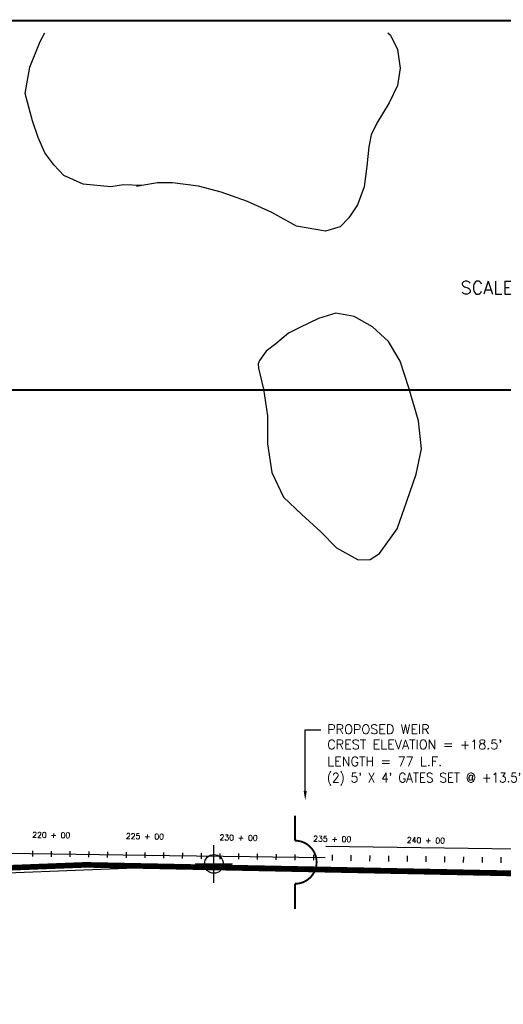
# Model space of a CAD drawing. Extents: x 232957 to 249717, y 779275 to 790002.
# Tile 5 of 7: x 240662 to 243244, y 784749 to 790002. Entities that reach past the tile are written whole.
import ezdxf
from ezdxf.enums import TextEntityAlignment as Align

# ---------------------------------------------------------------- set-up
doc = ezdxf.new("R2010")
doc.units = 0
doc.header["$LTSCALE"] = 800
doc.header["$PDMODE"] = 34
doc.header["$PDSIZE"] = 100
doc.linetypes.add('CENTER', pattern=[0])
doc.linetypes.add('DASHED', pattern=[0])
doc.layers.get('0').update_dxf_attribs({"linetype": 'CONTINUOUS'})
for name, color, linetype in [('BORDER', 1, 'CONTINUOUS'), ('CHANNEL', 5, 'CONTINUOUS'), ('MAJROADS', 9, 'CONTINUOUS'), ('PLAKES', 5, 'CONTINUOUS'), ('SEC', 2, 'CONTINUOUS'), ('STATIONS', 7, 'CONTINUOUS'), ('STRUCTTEXT', 7, 'CONTINUOUS'), ('STRUCTURES', 1, 'CONTINUOUS'), ('SUBBASINS', 6, 'DASHED'), ('SURVCENTER', 7, 'CENTER'), ('TEXT', 7, 'CONTINUOUS'), ('WL-PRESERVE', 14, 'CONTINUOUS'), ('WSHEDS', 11, 'CONTINUOUS')]:
    doc.layers.add(name, color=color, linetype=linetype)
doc.styles.get("Standard").update_dxf_attribs({"font": 'ROMANT'})

# ---------------------------------------------------------------- blocks, each defined once
blk = doc.blocks.new('FCSTA')
at = {"color": 0}
blk.add_attdef('FCSTA', text='', height=1, dxfattribs=at).set_placement((0, 0), align=Align.MIDDLE)
blk = doc.blocks.new('FCSTCK')
at = {"layer": 'SURVCENTER', "color": 0}
blk.add_line((0, -0.5), (0, 0.5), dxfattribs=at)
blk = doc.blocks.new('WEIR')
at = {"layer": 'STRUCTURES', "color": 0, "const_width": 20}
blk.add_lwpolyline([(0, 498), (0, 230, -1), (0, -230), (0, -498)], format="xyb", dxfattribs=at)

msp = doc.modelspace()

# ---------------------------------------------------------------- linework, layer by layer
at = {"layer": 'BORDER', "color": 0, "const_width": 10}
msp.add_lwpolyline([(232962.1, 779536.5), (249712.1, 779536.5), (249712.1, 789996.5), (232962.1, 789996.5)], close=True, dxfattribs=at)
at = {"layer": 'CHANNEL', "color": 0, "const_width": 0.5}
for points in [[(241679.3, 785538.5, 1), (241679.8, 785538.5, 1)], [(241734.7, 785536.1, 1), (241735.2, 785536.1, 1)]]:
    msp.add_lwpolyline(points, format="xyb", close=True, dxfattribs=at)
at = {"layer": 'MAJROADS', "color": 0}
for points in [[(233833.4, 785517.4), (234003.8, 785517.7), (236308.1, 785525.5), (240094.1, 785431.3), (241460.2, 785483.9)], [(241460.2, 785483.9), (241704.1, 785493.2), (247007.3, 785386.3), (248332.1, 785384.9)]]:
    msp.add_lwpolyline(points, dxfattribs=at)
at = {"layer": 'PLAKES', "color": 0}
for points in [[(238078.2, 785581.5), (238322.7, 785575.4), (238639.1, 785572.9), (240092.3, 785561.7), (241461.6, 785542.6), (241891.9, 785536.7), (242012.2, 785535), (242293.3, 785531.1)], [(243562.5, 785572.7), (242297.2, 785589.8)], [(242287.8, 785470), (243567.4, 785452.7), (243634, 785457.8), (243673.6, 785481.9)]]:
    msp.add_lwpolyline(points, dxfattribs=at)
at = {"layer": 'SEC', "color": 0}
msp.add_point((241699, 785497.5), dxfattribs=at)
at = {"layer": 'STRUCTTEXT', "color": 0}
for p, q in [((242186.3, 785887.4), (242186.3, 786213.3)), ((242186.3, 786213.3), (242270.4, 786213.3))]:
    msp.add_line(p, q, dxfattribs=at)
msp.add_solid([(242194.6, 785887.4), (242178, 785887.4), (242186.3, 785837.4)], dxfattribs=at)
at = {"layer": 'SUBBASINS', "color": 0, "linetype": 'DASHED', "const_width": 10}
for points in [[(238617.3, 789996.5), (238693.1, 789330.5), (240039.9, 789270.3), (240075.5, 788026), (241460.2, 788026)], [(241460.2, 788026), (246475.5, 788026), (246475.5, 788926), (247546.1, 789996.5)]]:
    msp.add_lwpolyline(points, dxfattribs=at)
at = {"layer": 'WL-PRESERVE', "color": 0}
for points in [[(241314.6, 789117.6), (241216.9, 789121.2), (241148, 789109.2), (241002, 789124.6), (240898.3, 789170.6), (240844.2, 789227.5), (240797.2, 789291.3), (240760.6, 789372.2), (240731, 789461.8), (240692.2, 789608.3), (240716.4, 789749.1), (240771.1, 789884.9), (240796.7, 789931.1)], [(242627.8, 789931.1), (242642.1, 789919.2), (242679, 789842.5), (242692.5, 789742.8), (242679, 789650.6), (242635.1, 789558.7), (242568.3, 789449.4), (242537.5, 789387.6), (242525.9, 789323.2), (242515.5, 789219.8), (242501.8, 789110.1), (242466.1, 789013.4), (242418.4, 788945.3), (242373.5, 788897), (242294.6, 788873.8), (242139.6, 788900.5), (242008.1, 788973.2), (241878.8, 789030.9), (241738.5, 789080.5), (241616.9, 789113.5), (241478.6, 789131.2), (241398.1, 789131.9), (241314.6, 789117.6), (241286.6, 789112.1)]]:
    msp.add_lwpolyline(points, dxfattribs=at)
msp.add_lwpolyline([(241937.6, 788141.7), (241962.8, 788031), (241985.7, 787888.1), (241984.6, 787738.6), (242008.2, 787585.2), (242069.8, 787454), (242168.6, 787362.2), (242269, 787269.6), (242353.4, 787183.2), (242468.7, 787119.2), (242532.8, 787122.4), (242583.4, 787153), (242676.8, 787285), (242728.4, 787433.6), (242779.1, 787577.4), (242806.1, 787711.7), (242791.1, 787862.1), (242740, 788036.7), (242692.7, 788179), (242630.2, 788285.2), (242545.6, 788362.7), (242447, 788418.8), (242349.7, 788436.2), (242257.3, 788407.2), (242158.4, 788359.8), (242097.4, 788328.3), (242029.3, 788273), (241977.2, 788232.6), (241943.2, 788182.8), (241934.4, 788166.3)], close=True, dxfattribs=at)
at = {"layer": 'WSHEDS', "color": 0, "const_width": 30}
msp.add_lwpolyline([(249604.6, 785382.2), (246317.1, 785385.7), (241013.9, 785492.7), (239403.9, 785430.7), (235618, 785524.9), (233313.7, 785517.1), (233055.6, 785516.7)], dxfattribs=at)

# ---------------------------------------------------------------- block references
at = {"layer": 'PLAKES', "color": 0, "xscale": 0.5, "yscale": 0.5, "zscale": 0.5}
msp.add_blockref('WEIR', (242132.1, 785506.8), dxfattribs=at)
at = {"layer": 'STATIONS', "color": 0, "xscale": 30, "yscale": 30, "zscale": 30, "rotation": 359}
for p, values in [((240830.9, 785651.4), {'FCSTA': '220 + 00'}), ((241330.8, 785644.5), {'FCSTA': '225 + 00'}), ((241830.8, 785637.5), {'FCSTA': '230 + 00'}), ((242330.7, 785630.6), {'FCSTA': '235 + 00'}), ((242830.7, 785623.6), {'FCSTA': '240 + 00'})]:
    msp.add_blockref('FCSTA', p, dxfattribs=at).add_auto_attribs(values)
for p in [(240732.2, 785552.8), (240832.2, 785551.4), (240832.2, 785551.4), (240932.2, 785550), (241032.2, 785548.6), (241132.2, 785547.2), (241232.2, 785545.8), (241332.2, 785544.4), (241332.2, 785544.4), (241432.2, 785543.1), (241532.2, 785541.7), (241632.2, 785540.3), (241732.2, 785538.9), (241832.1, 785537.5), (241832.1, 785537.5), (241932.1, 785536.1), (242032.1, 785534.7), (242132.1, 785533.3), (242232.1, 785531.9), (242332.1, 785530.6), (242332.1, 785530.6), (242432.1, 785529.2), (242532.1, 785527.8), (242632.1, 785526.4), (242732.1, 785525), (242832, 785523.6), (242932, 785522.2), (243032, 785520.8), (243132, 785519.4), (243232, 785518.1)]:
    msp.add_blockref('FCSTCK', p, dxfattribs=at)

# ---------------------------------------------------------------- texts
at = {"layer": 'STRUCTTEXT', "color": 0}
for s, p in [('PROPOSED WEIR', (242304.1, 786190.9)), ("CREST ELEVATION = +18.5'", (242304.1, 786109.9)), ('LENGTH = 77 L.F.', (242304.1, 786019.7)), ("(2) 5' X 4' GATES SET @ +13.5'", (242301.3, 785932.9))]:
    msp.add_text(s, height=50, dxfattribs=at).set_placement(p)
at = {"layer": 'TEXT', "color": 0}
msp.add_text('SCALE 1" = 1000\'', height=68.607, dxfattribs=at).set_placement((243449.7, 788537.6, -102.2), align=Align.CENTER)

doc.saveas('drawing.dxf')
